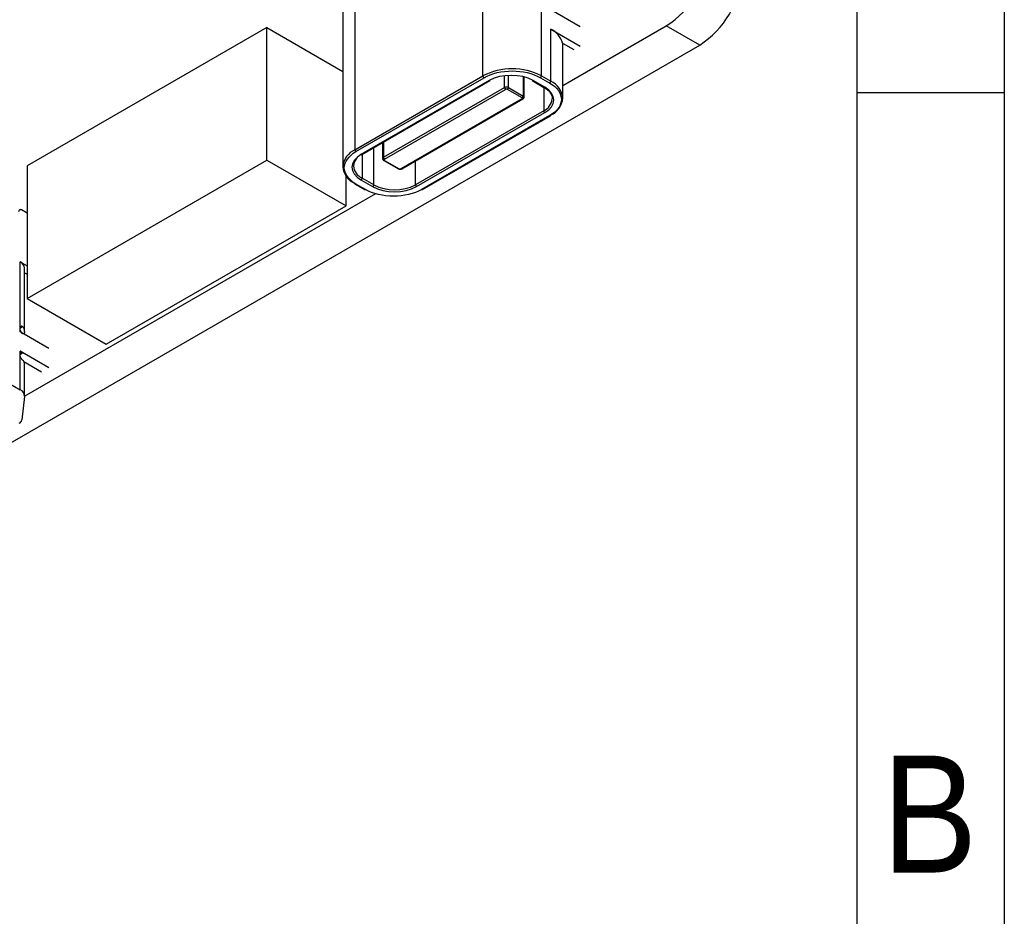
# Model space of a CAD drawing. Header units: millimetres. Extents: x 3 to 207, y 3 to 294.
# Tile 10 of 18: x 174 to 207, y 71 to 101. Entities that reach past the tile are written whole.
import ezdxf

# ---------------------------------------------------------------- set-up
doc = ezdxf.new("R2010")
doc.units = ezdxf.units.MM
doc.linetypes.add('SLD-实线', pattern=[0])
for name, color, linetype in [('几何体', 7, 'SLD-实线'), ('注释', 2, 'SLD-实线'), ('草图直线', 1, 'SLD-实线')]:
    doc.layers.add(name, color=color, linetype=linetype)
doc.styles.add('SLDTEXTSTYLE2', font='GOTHIC.TTF', dxfattribs={"width": 0.913})

msp = doc.modelspace()

# ---------------------------------------------------------------- linework, layer by layer
at = {"layer": '几何体'}
for p, q in [((189.3258, 99.0681), (189.3258, 104.988)), ((191.3057, 99.0681), (191.3057, 104.988)), ((184.9841, 102.4816), (184.9841, 96.5617)), ((184.5741, 101.9101), (184.5741, 95.9902)), ((192.6209, 100.7339), (191.6239, 101.3095)), ((182.0001, 100.7057), (173.8684, 96.0114)), ((182.0001, 96.2147), (182.0001, 100.7057)), ((182.0001, 100.7057), (184.5741, 99.2198)), ((191.6239, 100.6563), (192.6209, 100.0807)), ((191.6239, 98.8844), (191.6239, 100.6563)), ((192.0339, 98.7415), (195.5412, 100.7662)), ((196.6725, 100.1131), (195.5412, 100.7662)), ((192.0241, 100.1803), (192.4088, 99.9582)), ((192.0339, 98.3129), (192.0339, 100.1746)), ((150.4985, 73.4573), (196.6725, 100.1131)), ((184.9841, 96.5617), (189.3258, 99.0681)), ((185.0195, 96.5005), (189.3611, 99.0068)), ((189.5379, 98.9089), (185.1892, 96.3984)), ((185.2142, 96.3959), (189.5629, 98.9064)), ((190.0524, 98.6731), (190.0524, 99.0712)), ((190.1939, 98.6731), (190.1939, 99.0813)), ((190.6921, 99.0375), (190.6921, 98.3855)), ((190.72, 98.3465), (190.72, 99.0277)), ((190.9978, 98.9064), (191.3938, 98.6778)), ((191.4188, 98.6803), (191.0228, 98.9089)), ((191.2703, 99.0068), (191.5885, 98.8231)), ((191.3057, 99.0681), (191.6239, 98.8844)), ((185.9512, 96.3055), (190.0524, 98.6731)), ((185.9866, 96.2443), (190.0878, 98.6119)), ((190.6567, 98.3242), (190.1585, 98.6119)), ((190.1939, 98.6731), (190.6921, 98.3855)), ((191.3835, 98.6838), (191.3835, 97.8843)), ((190.6567, 98.2872), (186.5523, 95.9177)), ((186.5773, 95.9152), (190.6817, 98.2847)), ((191.3835, 97.8843), (187.0348, 95.3738)), ((187.0701, 95.3126), (191.4188, 97.823)), ((191.5885, 97.721), (187.2469, 95.2146)), ((187.2719, 95.2121), (191.6135, 97.7185)), ((185.9512, 96.8214), (185.9512, 96.3055)), ((185.6205, 95.3738), (185.6205, 96.6305)), ((185.9219, 96.8045), (185.9219, 96.2647)), ((173.8684, 91.5204), (182.0001, 96.2147)), ((182.0001, 96.2147), (184.6871, 94.6636)), ((185.2246, 96.4019), (185.2246, 95.6024)), ((185.9616, 96.201), (186.4566, 95.9152)), ((185.9866, 96.2034), (186.4816, 95.9177)), ((187.0348, 95.3738), (187.0348, 96.1793)), ((173.8684, 96.0114), (173.8684, 91.5204)), ((184.6871, 94.6636), (184.6871, 95.6721)), ((185.1892, 95.5412), (185.5852, 95.3126)), ((185.6205, 95.3738), (185.2246, 95.6024)), ((184.9945, 95.3958), (185.3127, 95.2121)), ((185.3377, 95.2146), (185.0195, 95.3983)), ((173.7842, 88.2061), (185.6871, 95.0775)), ((173.8684, 94.413), (173.6772, 94.5233)), ((176.5554, 89.9692), (184.6871, 94.6636)), ((173.6388, 92.7568), (173.8684, 92.6243)), ((173.6388, 90.566), (173.6388, 92.7568)), ((173.7846, 90.4198), (173.7846, 92.5536)), ((173.7846, 92.3904), (173.8684, 92.3421)), ((173.8684, 91.5204), (176.5554, 89.9692)), ((173.623, 90.5112), (173.7163, 90.5651)), ((173.6388, 90.3811), (173.6388, 90.438)), ((174.6052, 89.8233), (173.6388, 90.3811)), ((173.7832, 90.3985), (173.7723, 90.304)), ((173.623, 89.6161), (173.7163, 89.67)), ((174.6052, 89.17), (173.6388, 89.7279)), ((173.6388, 89.6709), (173.6388, 89.7279)), ((173.6388, 88.4214), (173.6388, 89.543)), ((173.7567, 89.3777), (174.3608, 89.029)), ((173.7846, 88.2182), (173.7846, 89.2829)), ((172.6947, 88.9664), (173.6388, 88.4214)), ((173.7832, 88.197), (173.6908, 87.3963))]:
    msp.add_line(p, q, dxfattribs=at)
at = {"layer": '几何体', "flags": 128}
msp.add_lwpolyline([(173.6772, 94.5233), (173.6583, 94.5297), (173.6405, 94.5317), (173.6243, 94.5291), (173.6102, 94.5221), (173.5987, 94.5108), (173.5902, 94.4958), (173.585, 94.4774), (173.5833, 94.4562)], dxfattribs=at)
at = {"layer": '几何体'}
for centre, radius, start, end in [((193.8979, 103.3479), 3.0603, 302.47637, 357.52363), ((195.0293, 102.6948), 3.0603, 302.47637, 357.52363), ((191.288, 99.9676), 0.7663, 16.11893, 64.00089), ((190.3157, 97.1575), 2.1518, 62.60967, 117.39033), ((189.4025, 99.0716), 0.0768, 182.60548, 237.39452), ((189.5526, 98.9293), 0.0251, 234.38183, 294.31395), ((191.0082, 98.9293), 0.0251, 245.68605, 305.61817), ((191.2289, 99.0716), 0.0768, 302.60548, 357.39452), ((191.5471, 98.8879), 0.0768, 302.60548, 357.39452), ((191.3333, 98.243), 0.7041, 5.6948, 65.62534), ((190.1232, 98.5366), 0.1537, 62.60967, 117.39033), ((190.1292, 98.6766), 0.0768, 182.60548, 237.39452), ((190.1171, 98.6766), 0.0768, 302.60548, 357.39452), ((191.4042, 98.7007), 0.0251, 245.68605, 305.61817), ((190.6153, 98.389), 0.0768, 302.60548, 357.39452), ((190.6714, 98.3076), 0.0251, 234.38183, 294.31395), ((190.6744, 98.3433), 0.0457, 3.79295, 67.28736), ((191.1759, 98.3424), 0.5029, 294.37466, 354.3052), ((191.3333, 98.3828), 0.7041, 294.37466, 354.3052), ((191.4602, 97.8878), 0.0768, 182.60548, 237.39452), ((191.6032, 97.7414), 0.0251, 234.38183, 294.31395), ((191.5988, 97.7389), 0.0252, 305.69804, 5.62038), ((185.2749, 95.9201), 0.7044, 114.3818, 174.22329), ((185.0609, 96.5652), 0.0768, 182.60548, 237.39452), ((185.4321, 95.9607), 0.5029, 114.37466, 174.3052), ((185.2038, 96.4188), 0.0251, 234.38183, 294.31395), ((185.971, 96.2605), 0.0492, 113.65749, 175.41229), ((186.028, 96.309), 0.0768, 182.60548, 237.39452), ((185.9719, 96.2239), 0.0251, 245.68605, 305.61817), ((185.2434, 96.0375), 0.6709, 183.97634, 247.269), ((185.4321, 96.0605), 0.5029, 185.6948, 245.62534), ((186.4669, 95.9381), 0.0251, 245.68605, 305.61817), ((186.5669, 95.9381), 0.0251, 234.38183, 294.31395), ((185.1478, 95.6059), 0.0768, 302.60548, 357.39452), ((185.0092, 95.4163), 0.0252, 174.37962, 234.30196), ((185.0049, 95.4187), 0.0251, 245.68605, 305.61817), ((185.323, 95.2351), 0.0251, 245.68605, 305.61817), ((185.5438, 95.3773), 0.0768, 302.60548, 357.39452), ((186.3276, 96.7385), 1.537, 242.60967, 297.39033), ((187.1115, 95.3773), 0.0768, 182.60548, 237.39452), ((187.2615, 95.2351), 0.0251, 234.38183, 294.31395), ((173.5391, 92.5314), 0.2465, 5.17966, 66.14048), ((173.7573, 90.502), 0.1347, 151.62734, 208.37266), ((173.5852, 90.4156), 0.1988, 355.06261, 48.74269), ((173.7573, 89.6069), 0.1347, 151.62734, 208.37266), ((173.4503, 89.3947), 0.3828, 45.976, 60.48604), ((173.5814, 89.276), 0.2033, 1.92937, 48.4405), ((173.5443, 88.2019), 0.239, 358.81933, 66.70096), ((173.536, 87.4282), 0.158, 295.30988, 348.35266)]:
    msp.add_arc(centre, radius, start, end, dxfattribs=at)
for points in [[(189.3611, 99.0068), (189.888, 99.311), (190.7435, 99.311), (191.2703, 99.0068)], [(191.0228, 98.9089), (190.6131, 99.1454), (189.9477, 99.1454), (189.5379, 98.9089)], [(191.4188, 97.823), (191.8286, 98.0596), (191.8286, 98.4437), (191.4188, 98.6803)], [(185.1892, 96.3984), (184.7794, 96.1618), (184.7794, 95.7777), (185.1892, 95.5412)], [(187.2469, 95.2146), (186.72, 94.9105), (185.8645, 94.9105), (185.3377, 95.2146)], [(185.5852, 95.3126), (185.995, 95.076), (186.6603, 95.076), (187.0701, 95.3126)]]:
    msp.add_open_spline(points, degree=3, dxfattribs=at)
for points, knots in [([(191.5885, 98.8231), (191.8417, 98.677), (191.9839, 98.4787), (191.9839, 98.0654), (191.8417, 97.8671), (191.5885, 97.721)], [0, 0, 0, 0, 0.5, 0.5, 1, 1, 1, 1]), ([(190.1585, 98.6119), (190.1534, 98.6142), (190.143, 98.619), (190.1233, 98.6209), (190.1033, 98.6191), (190.093, 98.6143), (190.0878, 98.6119)], [0, 0, 0, 0, 0.2494962, 0.4996377, 0.7457295, 1, 1, 1, 1]), ([(191.3938, 98.6778), (191.4359, 98.6503), (191.5197, 98.5955), (191.5932, 98.5221), (191.6156, 98.4772), (191.621, 98.4664)], [0, 0, 0, 0, 0.4330436, 0.8637735, 1, 1, 1, 1]), ([(190.6567, 98.2872), (190.6605, 98.2899), (190.6679, 98.2953), (190.671, 98.3056), (190.6682, 98.3161), (190.6606, 98.3215), (190.6567, 98.3242)], [0, 0, 0, 0, 0.2494962, 0.4996377, 0.7457295, 1, 1, 1, 1]), ([(190.6817, 98.2847), (190.6869, 98.2881), (190.6976, 98.2953), (190.7098, 98.3105), (190.7184, 98.3279), (190.7195, 98.3403), (190.72, 98.3465)], [0, 0, 0, 0, 0.22729966, 0.47410715, 0.73432513, 1, 1, 1, 1]), ([(191.621, 98.4664), (191.635, 98.4435), (191.6696, 98.3872), (191.6738, 98.3278), (191.6764, 98.2925)], [0, 0, 0, 0, 0.4061232, 1, 1, 1, 1]), ([(185.0195, 95.3983), (184.7663, 95.5445), (184.6241, 95.7427), (184.6241, 96.1561), (184.7663, 96.3543), (185.0195, 96.5005)], [0, 0, 0, 0, 0.5, 0.5, 1, 1, 1, 1]), ([(185.923, 96.2643), (185.9227, 96.2614), (185.9216, 96.25), (185.9297, 96.231), (185.9438, 96.2126), (185.9561, 96.2045), (185.9616, 96.201)], [0, 0, 0, 0, 0.1096279, 0.4382425, 0.7516862, 1, 1, 1, 1]), ([(185.9866, 96.2443), (185.9825, 96.2413), (185.9742, 96.2353), (185.9709, 96.2239), (185.974, 96.2124), (185.9823, 96.2065), (185.9866, 96.2034)], [0, 0, 0, 0, 0.2494962, 0.4996377, 0.7457295, 1, 1, 1, 1]), ([(186.4566, 95.9152), (186.4661, 95.9108), (186.4865, 95.9014), (186.5239, 95.8986), (186.5556, 95.9042), (186.572, 95.9126), (186.5773, 95.9152)], [0, 0, 0, 0, 0.255405, 0.5483747, 0.8545269, 1, 1, 1, 1]), ([(186.4816, 95.9177), (186.4867, 95.9153), (186.497, 95.9106), (186.5168, 95.9086), (186.5368, 95.9104), (186.547, 95.9153), (186.5523, 95.9177)], [0, 0, 0, 0, 0.2494962, 0.4996377, 0.7457295, 1, 1, 1, 1]), ([(173.6388, 90.566), (173.644, 90.5713), (173.6544, 90.5818), (173.6748, 90.586), (173.6962, 90.5817), (173.7096, 90.5706), (173.7163, 90.5651)], [0, 0, 0, 0, 0.2489643, 0.4980341, 0.7473102, 1, 1, 1, 1]), ([(173.7163, 90.3232), (173.7096, 90.3302), (173.6963, 90.344), (173.6749, 90.3723), (173.6544, 90.4038), (173.644, 90.4266), (173.6388, 90.438)], [0, 0, 0, 0, 0.2522422, 0.5010217, 0.7505915, 1, 1, 1, 1]), ([(173.6388, 89.6709), (173.644, 89.6762), (173.6544, 89.6868), (173.6748, 89.6909), (173.6962, 89.6867), (173.7096, 89.6756), (173.7163, 89.67)], [0, 0, 0, 0, 0.2489643, 0.4980341, 0.7473102, 1, 1, 1, 1]), ([(173.7163, 89.4281), (173.7096, 89.4351), (173.6963, 89.4489), (173.6749, 89.4772), (173.6544, 89.5087), (173.644, 89.5315), (173.6388, 89.543)], [0, 0, 0, 0, 0.2522422, 0.5010217, 0.7505915, 1, 1, 1, 1])]:
    msp.add_open_spline(points, degree=3, knots=knots, dxfattribs=at)
at = {"layer": '草图直线'}
for p, q in [((207, 294), (207, 3)), ((202, 289), (202, 8)), ((202, 98.5), (207, 98.5))]:
    msp.add_line(p, q, dxfattribs=at)

# ---------------------------------------------------------------- texts
at = {"layer": '注释', "insert": (204.4706, 76.0136), "char_height": 3.9687, "attachment_point": 2, "style": 'SLDTEXTSTYLE2'}
msp.add_mtext('B', dxfattribs=at)

doc.saveas('drawing.dxf')
